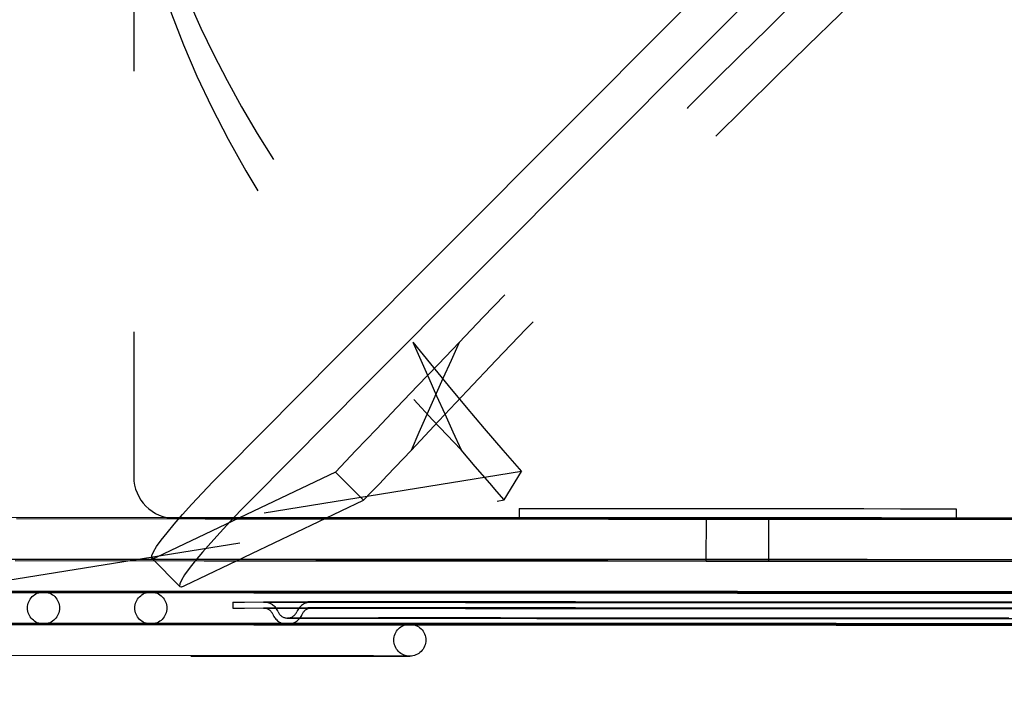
# Model space of a CAD drawing. Header units: inches. Extents: x 0 to 142, y 0 to 92.
# Tile 39 of 65: x 81.02 to 83.97, y 45.66 to 47.66. Entities that reach past the tile are written whole.
import ezdxf

# ---------------------------------------------------------------- set-up
doc = ezdxf.new("R2010")
doc.units = ezdxf.units.IN
doc.header["$LTSCALE"] = 7.824912
doc.header["$MEASUREMENT"] = 0
doc.linetypes.add('HIDDEN', pattern=[0.2, 0.1, -0.1])
doc.layers.get('0').update_dxf_attribs({"linetype": 'CONTINUOUS'})
doc.layers.add('BODY_1PC', color=7, linetype='CONTINUOUS')
doc.layers.add('DEFAULT_2', color=8, linetype='HIDDEN')
doc.styles.get("Standard").update_dxf_attribs({"font": 'arial.ttf'})
doc.dimstyles.new('DIMSTYLE_3', dxfattribs={"dimtxt": 0.627667, "dimasz": 0.836889, "dimexe": 0.09, "dimexo": 0.07, "dimgap": 0.0375, "dimtad": 0, "dimtih": 1, "dimtoh": 1, "dimzin": 4, "dimdsep": 46, "dimtxsty": 'Standard', "dimblk": '_FILLED', "dimblk1": '_FILLED', "dimblk2": '_FILLED', "dimcen": 0.09, "dimazin": 1, "dimtfac": 1, "dimtdec": 3, "dimtofl": 0, "dimtmove": 0, "dimatfit": 3, "dimldrblk": '_FILLED', "dimfxl": 1, "dimtolj": 1, "dimtzin": 4, "dimarcsym": 0})

# ---------------------------------------------------------------- blocks, each defined once
blk = doc.blocks.new('_FILLED')
at = {"color": 0, "linetype": 'ByBlock'}
blk.add_solid([(0, 0), (-1, 0.2), (-1, -0.2)], dxfattribs=at)
blk = doc.blocks.new('*D19')
at = {"layer": 'BODY_1PC', "color": 2, "linetype": 'Continuous'}
for p, q in [((75.1826, 39.7501), (78.8206, 39.7501)), ((88.9756, 39.7501), (85.3376, 39.7501))]:
    blk.add_line(p, q, dxfattribs=at)
at = {"layer": 'BODY_1PC', "color": 2, "linetype": 'Continuous', "xscale": 0.8368889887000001, "yscale": 0.8368889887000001, "zscale": 0.8368889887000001, "rotation": 180}
blk.add_blockref('_FILLED', (75.1826, 39.7501), dxfattribs=at)
at = {"layer": 'BODY_1PC', "color": 2, "linetype": 'Continuous', "xscale": 0.8368889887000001, "yscale": 0.8368889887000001, "zscale": 0.8368889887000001}
blk.add_blockref('_FILLED', (88.9756, 39.7501), dxfattribs=at)
at = {"layer": 'BODY_1PC', "color": 2, "linetype": 'Continuous', "insert": (82.0791, 40.0639), "char_height": 0.627667, "width": 5.889334, "attachment_point": 2, "line_spacing_factor": 0.9}
blk.add_mtext('13.79 USABLE\\PDEPTH', dxfattribs=at)

msp = doc.modelspace()

# ---------------------------------------------------------------- linework, layer by layer
at = {"layer": 'DEFAULT_2', "color": 8, "linetype": 'HIDDEN'}
for p, q in [((81.3621, 48.2879), (81.3611, 46.2879)), ((82.5245, 46.3034), (80.9584, 46.0497)), ((81.9669, 46.3022), (81.4305, 46.0462)), ((82.0509, 46.2173), (81.9669, 46.3022)), ((82.4728, 46.2186), (82.5245, 46.3034)), ((80.9067, 45.9648), (82.4728, 46.2186)), ((81.5146, 45.9613), (82.0509, 46.2173)), ((82.5176, 46.1924), (82.5176, 46.1624)), ((82.5266, 46.1924), (82.5666, 46.1925)), ((82.6833, 46.1925), (82.7934, 46.1925)), ((82.7934, 46.1925), (82.9225, 46.1925)), ((82.9225, 46.1925), (82.9925, 46.1925)), ((83.424, 46.1923), (83.552, 46.1922)), ((83.552, 46.1922), (83.6618, 46.1921)), ((83.6618, 46.1921), (83.7471, 46.192)), ((83.8296, 46.1918), (83.8296, 46.1618)), ((81.5757, 46.1608), (81.009, 46.1612)), ((81.7503, 46.1632), (81.6145, 46.1631)), ((81.6145, 46.1625), (81.7503, 46.1623)), ((81.9294, 46.1632), (81.7503, 46.1632)), ((81.7503, 46.1623), (81.9294, 46.1621)), ((81.9294, 46.1621), (82.1463, 46.1619)), ((82.567, 46.1623), (82.6833, 46.1621)), ((82.6833, 46.1621), (82.7925, 46.162)), ((82.7925, 46.162), (82.9204, 46.1619)), ((83.0795, 46.0348), (83.0796, 46.1644)), ((83.0867, 46.1644), (83.0796, 46.1644)), ((83.0867, 46.1598), (83.0796, 46.1598)), ((83.1168, 46.1644), (83.0867, 46.1644)), ((83.1168, 46.1598), (83.0867, 46.1598)), ((83.1458, 46.1644), (83.1168, 46.1644)), ((83.1458, 46.1598), (83.1168, 46.1598)), ((83.1781, 46.1643), (83.1458, 46.1644)), ((83.1781, 46.1597), (83.1458, 46.1598)), ((83.2099, 46.1643), (83.1781, 46.1643)), ((83.2099, 46.1597), (83.1781, 46.1597)), ((83.2373, 46.1643), (83.2099, 46.1643)), ((83.2373, 46.1597), (83.2099, 46.1597)), ((83.2667, 46.1643), (83.2373, 46.1643)), ((83.2667, 46.1597), (83.2373, 46.1597)), ((83.2676, 46.1643), (83.2667, 46.1643)), ((83.2676, 46.1597), (83.2667, 46.1597)), ((83.2675, 46.0347), (83.2676, 46.1643)), ((83.3544, 46.1617), (83.4246, 46.1617)), ((83.4246, 46.1617), (83.5532, 46.1617)), ((83.5532, 46.1617), (83.6628, 46.1617)), ((83.7794, 46.1617), (83.82, 46.1617)), ((81.4189, 46.0426), (81.4155, 46.0438)), ((81.4155, 46.0437), (81.4996, 45.9588)), ((83.0795, 46.0394), (83.1164, 46.0394)), ((83.1164, 46.0394), (83.1452, 46.0394)), ((83.1452, 46.0394), (83.1773, 46.0393)), ((83.1773, 46.0393), (83.2091, 46.0393)), ((83.2091, 46.0393), (83.2367, 46.0393)), ((83.2367, 46.0393), (83.2666, 46.0393)), ((83.2666, 46.0393), (83.2675, 46.0393)), ((81.0054, 46.0362), (81.5723, 46.0358)), ((83.0795, 46.0348), (83.1164, 46.0348)), ((83.1164, 46.0348), (83.1452, 46.0348)), ((83.1452, 46.0348), (83.1773, 46.0347)), ((83.1773, 46.0347), (83.2091, 46.0347)), ((83.2091, 46.0347), (83.2367, 46.0347)), ((83.2367, 46.0347), (83.2666, 46.0347)), ((83.2666, 46.0347), (83.2675, 46.0347)), ((81.4996, 45.9589), (81.503, 45.9577)), ((81.0873, 45.9437), (80.6396, 45.9438)), ((80.6396, 45.9408), (81.0873, 45.9405)), ((80.6724, 45.9406), (81.1782, 45.9402)), ((81.1769, 45.9435), (80.7551, 45.9436)), ((80.7551, 45.9409), (81.1769, 45.9406)), ((81.1744, 45.9429), (80.9203, 45.9429)), ((80.9203, 45.9414), (81.1744, 45.9412)), ((80.9384, 45.9412), (81.2724, 45.9409)), ((81.351, 45.9433), (80.9659, 45.9433)), ((80.9659, 45.9409), (81.351, 45.9406)), ((81.0873, 45.9405), (81.5739, 45.9401)), ((81.1744, 45.9412), (81.4732, 45.9409)), ((81.1769, 45.9406), (81.6393, 45.9402)), ((81.1782, 45.9402), (81.7211, 45.9398)), ((81.4296, 45.9425), (81.2659, 45.9424)), ((81.3447, 45.9412), (81.6115, 45.941)), ((81.351, 45.9406), (81.7731, 45.9403)), ((81.6409, 45.9425), (81.4296, 45.9425)), ((81.4296, 45.9414), (81.6409, 45.9411)), ((81.6247, 45.9422), (81.5079, 45.9421)), ((81.6409, 45.9411), (81.8941, 45.9409)), ((81.6992, 45.9413), (81.8779, 45.9411)), ((81.8779, 45.9411), (82.0918, 45.9409)), ((83.0014, 45.9402), (83.1735, 45.9401)), ((83.028, 45.9403), (83.1735, 45.9403)), ((83.3455, 45.942), (83.1735, 45.9421)), ((83.3189, 45.9419), (83.1735, 45.9419)), ((81.6584, 45.9118), (81.6584, 45.8938)), ((81.6931, 45.9119), (81.754, 45.912)), ((81.6931, 45.8939), (81.754, 45.894)), ((81.754, 45.912), (81.8438, 45.9121)), ((81.754, 45.894), (81.8438, 45.8941)), ((81.8838, 45.912), (81.7989, 45.9119)), ((81.8838, 45.894), (81.7989, 45.8939)), ((82.0078, 45.912), (81.8838, 45.912)), ((82.0078, 45.894), (81.8838, 45.894)), ((81.8999, 45.9117), (81.8944, 45.9117)), ((81.8999, 45.8937), (81.8944, 45.8937)), ((81.9411, 45.9113), (82.0834, 45.9112)), ((81.9411, 45.8933), (82.0834, 45.8932)), ((82.0285, 45.9119), (81.9433, 45.9118)), ((82.0285, 45.8939), (81.9433, 45.8938)), ((82.1672, 45.912), (82.0078, 45.912)), ((82.1672, 45.894), (82.0078, 45.894)), ((82.0834, 45.9112), (82.2588, 45.911)), ((82.0834, 45.8932), (82.2588, 45.893)), ((82.086, 45.9113), (82.2283, 45.9111)), ((82.086, 45.8933), (82.2282, 45.8931)), ((82.3572, 45.912), (82.1672, 45.912)), ((82.3572, 45.894), (82.1672, 45.894)), ((82.2282, 45.8931), (82.4027, 45.893)), ((82.2283, 45.9111), (82.4027, 45.911)), ((82.4027, 45.911), (82.6033, 45.9108)), ((82.4027, 45.893), (82.6033, 45.8928)), ((83.0494, 45.9105), (83.1734, 45.9104)), ((83.0494, 45.8925), (83.1734, 45.8924)), ((83.0554, 45.9105), (83.1734, 45.9105)), ((83.0554, 45.8925), (83.1734, 45.8925)), ((83.2975, 45.9117), (83.1734, 45.9118)), ((83.2915, 45.9116), (83.1734, 45.9117)), ((83.2975, 45.8937), (83.1734, 45.8938)), ((83.2914, 45.8936), (83.1734, 45.8937)), ((83.9442, 45.9112), (83.7435, 45.9114)), ((83.9442, 45.8932), (83.7435, 45.8934)), ((84.1186, 45.9111), (83.9442, 45.9112)), ((84.1186, 45.8931), (83.9442, 45.8932)), ((81.8282, 45.8638), (81.8224, 45.8637)), ((81.9641, 45.8639), (81.874, 45.8639)), ((82.0248, 45.8633), (82.175, 45.8631)), ((82.175, 45.8631), (82.3593, 45.863)), ((82.3593, 45.863), (82.5712, 45.8628)), ((83.0488, 45.8625), (83.1734, 45.8625)), ((83.2981, 45.8637), (83.1734, 45.8637)), ((83.9876, 45.8632), (83.7756, 45.8634)), ((79.9678, 45.845), (81.5326, 45.8451)), ((81.5327, 45.8467), (79.9702, 45.8482)), ((81.0873, 45.8477), (80.6396, 45.8478)), ((80.6396, 45.8448), (81.0873, 45.8445)), ((80.6724, 45.8446), (81.1781, 45.8442)), ((81.1768, 45.8475), (80.755, 45.8476)), ((80.755, 45.8449), (81.1768, 45.8446)), ((81.1744, 45.8469), (80.9203, 45.8469)), ((80.9203, 45.8454), (81.1744, 45.8452)), ((80.9383, 45.8452), (81.2724, 45.8449)), ((81.3509, 45.8473), (80.9659, 45.8473)), ((80.9659, 45.8449), (81.3509, 45.8446)), ((81.0873, 45.8445), (81.5738, 45.8441)), ((81.1744, 45.8452), (81.4732, 45.8449)), ((81.1768, 45.8446), (81.6393, 45.8442)), ((81.1781, 45.8442), (81.721, 45.8438)), ((81.4296, 45.8465), (81.2659, 45.8464)), ((81.3446, 45.8452), (81.6115, 45.845)), ((81.3509, 45.8446), (81.7731, 45.8443)), ((81.6409, 45.8465), (81.4296, 45.8465)), ((81.4296, 45.8454), (81.6409, 45.8451)), ((81.6247, 45.8462), (81.5078, 45.8461)), ((81.7621, 45.8464), (81.5327, 45.8467)), ((81.5327, 45.8451), (81.7621, 45.8451)), ((81.6409, 45.8451), (81.894, 45.8449)), ((81.6992, 45.8453), (81.8778, 45.8451)), ((81.8282, 45.8458), (81.8224, 45.8457)), ((81.9641, 45.8459), (81.874, 45.8459)), ((81.8778, 45.8451), (82.0918, 45.8449)), ((82.0248, 45.8453), (82.175, 45.8451)), ((82.175, 45.8451), (82.3593, 45.845)), ((82.3593, 45.845), (82.5712, 45.8448)), ((83.0014, 45.8442), (83.1734, 45.8441)), ((83.028, 45.8443), (83.1734, 45.8443)), ((83.0488, 45.8445), (83.1734, 45.8445)), ((83.3454, 45.846), (83.1734, 45.8461)), ((83.3188, 45.8459), (83.1734, 45.8459)), ((83.2981, 45.8457), (83.1734, 45.8457)), ((83.9876, 45.8452), (83.7756, 45.8454)), ((79.9678, 45.749), (81.5327, 45.7491)), ((81.5326, 45.7507), (79.9701, 45.7522)), ((81.762, 45.7504), (81.5326, 45.7507)), ((81.5326, 45.7491), (81.762, 45.7491))]:
    msp.add_line(p, q, dxfattribs=at)
for points in [[(81.633, 46.3075), (81.972, 46.6488), (82.3115, 46.99), (82.6515, 47.3312), (82.9919, 47.6724), (83.3328, 48.0134), (83.6742, 48.3543)], [(83.7583, 48.2694), (83.4169, 47.9285), (83.076, 47.5875), (82.7356, 47.2463), (82.3956, 46.9051), (82.0561, 46.5639), (81.7171, 46.2226)], [(82.3378, 46.6906), (82.2753, 46.6255), (82.213, 46.5605), (82.151, 46.4957), (82.0893, 46.431), (82.0279, 46.3665), (81.9669, 46.3022)], [(82.3378, 46.6906), (82.3133, 46.6368), (82.2889, 46.5829), (82.2647, 46.529), (82.2408, 46.4751), (82.217, 46.4211), (82.1934, 46.3671)], [(82.1991, 46.6922), (82.2226, 46.6383), (82.2463, 46.5844), (82.2702, 46.5305), (82.2944, 46.4765), (82.3189, 46.4225), (82.3435, 46.3685)], [(82.1991, 46.6922), (82.2514, 46.627), (82.3045, 46.562), (82.3584, 46.4971), (82.413, 46.4324), (82.4684, 46.3678), (82.5245, 46.3034)], [(82.0509, 46.2173), (82.0746, 46.2422), (82.0982, 46.2671), (82.1219, 46.292), (82.1457, 46.317), (82.1695, 46.342), (82.1934, 46.3671)], [(82.4728, 46.2186), (82.451, 46.2435), (82.4293, 46.2684), (82.4077, 46.2934), (82.3862, 46.3184), (82.3648, 46.3434), (82.3435, 46.3685)], [(81.4155, 46.0438), (81.4148, 46.0449), (81.4152, 46.0516), (81.4203, 46.0628), (81.4297, 46.0781), (81.4435, 46.0973), (81.4613, 46.1201), (81.4829, 46.1461), (81.5079, 46.1748), (81.5359, 46.2059), (81.5664, 46.2387), (81.5987, 46.2725), (81.633, 46.3075)], [(81.7171, 46.2226), (81.6828, 46.1876), (81.6505, 46.1538), (81.62, 46.121), (81.592, 46.0899), (81.567, 46.0612), (81.5454, 46.0352), (81.5276, 46.0124), (81.5138, 45.9932), (81.5044, 45.9779), (81.4993, 45.9667), (81.4989, 45.96), (81.4996, 45.9589)], [(82.5176, 46.1924), (82.5185, 46.1924), (82.5266, 46.1924)], [(82.5666, 46.1925), (82.6373, 46.1925), (82.6833, 46.1925)], [(82.9925, 46.1925), (83.1369, 46.1924), (83.2105, 46.1924)], [(83.2105, 46.1924), (83.3551, 46.1923), (83.424, 46.1923)], [(83.7471, 46.192), (83.8035, 46.1919), (83.82, 46.1918), (83.8284, 46.1918), (83.8296, 46.1918)], [(81.9085, 46.165), (81.5813, 46.1651), (80.9486, 46.1653)], [(81.6145, 46.1631), (81.5642, 46.1631), (81.5261, 46.163), (81.5005, 46.163), (81.4877, 46.1629)], [(81.4877, 46.1629), (81.4877, 46.1629), (81.5005, 46.1628), (81.5261, 46.1627), (81.5642, 46.1626), (81.6145, 46.1625)], [(82.4772, 46.1603), (81.8707, 46.1606), (81.5757, 46.1608)], [(83.9431, 46.1641), (83.6048, 46.1642), (83.2642, 46.1644), (82.9223, 46.1646), (82.5812, 46.1647), (81.9085, 46.165)], [(82.2669, 46.1632), (82.1463, 46.1632), (81.9294, 46.1632)], [(82.1463, 46.1619), (82.2669, 46.1618), (82.5278, 46.1617)], [(82.8083, 46.163), (82.6661, 46.1631), (82.5278, 46.1631), (82.2669, 46.1632)], [(84.3293, 46.1595), (83.7177, 46.1597), (83.4075, 46.1598), (83.0965, 46.16), (82.7859, 46.1601), (82.4772, 46.1603)], [(82.5176, 46.1624), (82.5186, 46.1624), (82.5266, 46.1623), (82.567, 46.1623)], [(82.5278, 46.1617), (82.6661, 46.1616), (82.9533, 46.1614)], [(83.3938, 46.1628), (83.2472, 46.1629), (83.1, 46.1629), (82.8083, 46.163)], [(82.9204, 46.1619), (82.9895, 46.1619), (83.135, 46.1618)], [(82.9533, 46.1614), (83.1, 46.1613), (83.2472, 46.1613), (83.5388, 46.1611)], [(83.135, 46.1618), (83.2091, 46.1618), (83.3544, 46.1617)], [(83.8193, 46.1625), (83.681, 46.1626), (83.3938, 46.1628)], [(83.5388, 46.1611), (83.681, 46.1611), (83.8193, 46.161), (84.0803, 46.161)], [(83.6628, 46.1617), (83.7086, 46.1617), (83.7794, 46.1617)], [(84.2009, 46.1622), (84.0803, 46.1623), (83.8193, 46.1625)], [(83.82, 46.1617), (83.8285, 46.1618), (83.8295, 46.1618)], [(85.2464, 46.1633), (84.9315, 46.1635), (84.6083, 46.1637), (83.9431, 46.1641)], [(82.0176, 46.0397), (81.7191, 46.0398), (81.4273, 46.0399), (80.8696, 46.04)], [(80.948, 46.0403), (81.5806, 46.0401), (81.9071, 46.04)], [(81.4305, 46.0462), (81.4281, 46.0451), (81.4259, 46.0442), (81.4238, 46.0435), (81.422, 46.043), (81.4204, 46.0427), (81.4189, 46.0426)], [(81.9071, 46.04), (82.5781, 46.0397), (82.9185, 46.0396), (83.2598, 46.0394), (83.6, 46.0392), (83.9382, 46.0391)], [(83.8719, 46.0389), (83.5626, 46.0391), (83.2514, 46.0392), (82.9399, 46.0394), (82.6294, 46.0395), (82.0176, 46.0397)], [(81.5723, 46.0358), (81.8676, 46.0356), (82.4751, 46.0353)], [(82.4751, 46.0353), (82.7844, 46.0351), (83.0956, 46.035), (83.4071, 46.0348), (83.7176, 46.0347), (84.3294, 46.0345)], [(85.0626, 46.0382), (84.7747, 46.0384), (84.4794, 46.0385), (83.8719, 46.0389)], [(83.9382, 46.0391), (84.604, 46.0387), (84.9277, 46.0385), (85.2432, 46.0383)], [(81.503, 45.9577), (81.5044, 45.9578), (81.5061, 45.9581), (81.5079, 45.9586), (81.51, 45.9593), (81.5122, 45.9602), (81.5146, 45.9613)], [(80.7752, 45.9423), (80.7685, 45.9422), (80.7759, 45.9421), (80.7981, 45.942), (80.8349, 45.9419), (80.8862, 45.9418), (80.9515, 45.9417), (81.0306, 45.9416), (81.1229, 45.9415), (81.3447, 45.9412)], [(81.0306, 45.9426), (80.9515, 45.9426), (80.8862, 45.9425), (80.8349, 45.9425), (80.7981, 45.9424), (80.7752, 45.9423)], [(81.4559, 45.9431), (81.2724, 45.9431), (81.0996, 45.9431), (80.7897, 45.9431)], [(82.2911, 45.9435), (82.0034, 45.9436), (81.7211, 45.9437), (81.4456, 45.9438), (80.92, 45.9439)], [(81.4729, 45.9427), (81.3447, 45.9427), (81.2278, 45.9427), (81.0306, 45.9426)], [(82.3566, 45.9433), (82.0902, 45.9434), (81.8289, 45.9435), (81.5739, 45.9436), (81.0873, 45.9437)], [(81.1161, 45.9422), (81.0976, 45.9422), (81.0905, 45.9421)], [(81.0905, 45.9421), (81.0976, 45.942), (81.1189, 45.9419), (81.1542, 45.9418), (81.2033, 45.9417), (81.2659, 45.9416), (81.4296, 45.9414)], [(81.2659, 45.9424), (81.2033, 45.9423), (81.1542, 45.9423), (81.1161, 45.9422)], [(81.6373, 45.9429), (81.4732, 45.9429), (81.1744, 45.9429)], [(82.3885, 45.9432), (82.133, 45.9433), (81.8829, 45.9433), (81.6393, 45.9434), (81.1769, 45.9435)], [(81.2724, 45.9409), (81.4559, 45.9407), (81.8505, 45.9404)], [(82.4569, 45.943), (82.2237, 45.9431), (81.9954, 45.9431), (81.7731, 45.9432), (81.351, 45.9433)], [(81.4341, 45.942), (81.4185, 45.942), (81.4125, 45.9419)], [(81.4125, 45.9419), (81.4185, 45.9419), (81.4365, 45.9418), (81.4663, 45.9417), (81.5079, 45.9416), (81.5608, 45.9415), (81.6992, 45.9413)], [(81.5079, 45.9421), (81.4663, 45.9421), (81.4341, 45.942)], [(82.495, 45.9428), (82.2748, 45.9429), (82.0595, 45.943), (81.8505, 45.943), (81.4559, 45.9431)], [(81.9169, 45.9427), (81.7598, 45.9427), (81.4729, 45.9427)], [(81.4732, 45.9409), (81.6373, 45.9408), (81.9903, 45.9405)], [(81.5739, 45.9401), (81.8289, 45.9399), (82.0902, 45.9398), (82.6268, 45.9395)], [(81.6115, 45.941), (81.7598, 45.9408), (82.0816, 45.9406)], [(81.8779, 45.9423), (81.7838, 45.9423), (81.6247, 45.9422)], [(82.5666, 45.9426), (82.3697, 45.9427), (82.1772, 45.9428), (81.9903, 45.9428), (81.6373, 45.9429)], [(81.6393, 45.9402), (81.8829, 45.9401), (82.133, 45.9399), (82.6479, 45.9396)], [(82.0342, 45.9425), (81.8941, 45.9425), (81.6409, 45.9425)], [(81.7211, 45.9398), (82.0034, 45.9397), (82.5829, 45.9393)], [(81.7731, 45.9403), (81.9954, 45.9402), (82.2237, 45.94), (82.6937, 45.9397)], [(81.8505, 45.9404), (82.0595, 45.9403), (82.2748, 45.9401), (82.719, 45.9399)], [(82.2103, 45.9422), (82.0918, 45.9423), (81.8779, 45.9423)], [(81.8941, 45.9409), (82.0342, 45.9408), (82.3367, 45.9406)], [(82.612, 45.9425), (82.4303, 45.9425), (82.2531, 45.9426), (81.9169, 45.9427)], [(81.9903, 45.9405), (82.1772, 45.9404), (82.3697, 45.9402), (82.767, 45.94)], [(82.6621, 45.9423), (82.4971, 45.9423), (82.3367, 45.9424), (82.0342, 45.9425)], [(82.0816, 45.9406), (82.2531, 45.9405), (82.4303, 45.9404), (82.7972, 45.9401)], [(82.0918, 45.9409), (82.2103, 45.9408), (82.4661, 45.9407)], [(82.7412, 45.9421), (82.6017, 45.9421), (82.4661, 45.9422), (82.2103, 45.9422)], [(83.1735, 45.9431), (82.8775, 45.9433), (82.2911, 45.9435)], [(82.3367, 45.9406), (82.4971, 45.9405), (82.6621, 45.9404), (83.0014, 45.9402)], [(83.1735, 45.943), (82.8995, 45.9431), (82.3566, 45.9433)], [(83.1735, 45.9428), (82.91, 45.943), (82.3885, 45.9432)], [(83.1735, 45.9427), (82.933, 45.9428), (82.4569, 45.943)], [(82.4661, 45.9407), (82.6017, 45.9406), (82.7412, 45.9405), (83.028, 45.9403)], [(83.1735, 45.9425), (82.9456, 45.9426), (82.495, 45.9428)], [(83.1735, 45.9424), (82.9697, 45.9425), (82.5666, 45.9426)], [(82.5829, 45.9393), (82.8775, 45.9392), (83.1735, 45.939)], [(83.1735, 45.9422), (82.9848, 45.9423), (82.612, 45.9425)], [(82.6268, 45.9395), (82.8995, 45.9393), (83.1735, 45.9392)], [(82.6479, 45.9396), (82.91, 45.9395), (83.1735, 45.9393)], [(83.1735, 45.9421), (83.0014, 45.9422), (82.6621, 45.9423)], [(82.6937, 45.9397), (82.933, 45.9396), (83.1735, 45.9395)], [(82.719, 45.9399), (82.9456, 45.9398), (83.1735, 45.9396)], [(83.1735, 45.9419), (83.028, 45.942), (82.7412, 45.9421)], [(82.767, 45.94), (82.9697, 45.9399), (83.1735, 45.9398)], [(82.7972, 45.9401), (82.9848, 45.94), (83.1735, 45.94)], [(83.764, 45.9428), (83.4694, 45.943), (83.1735, 45.9431)], [(83.7202, 45.9427), (83.4475, 45.9429), (83.1735, 45.943)], [(83.699, 45.9426), (83.4369, 45.9427), (83.1735, 45.9428)], [(83.6532, 45.9424), (83.4139, 45.9426), (83.1735, 45.9427)], [(83.6279, 45.9423), (83.4013, 45.9424), (83.1735, 45.9425)], [(83.5799, 45.9422), (83.3772, 45.9423), (83.1735, 45.9424)], [(83.5497, 45.942), (83.3622, 45.9421), (83.1735, 45.9422)], [(83.1735, 45.9403), (83.3189, 45.9402), (83.6058, 45.9401)], [(83.1735, 45.9401), (83.3455, 45.94), (83.6848, 45.9399)], [(83.1735, 45.94), (83.3622, 45.9399), (83.7349, 45.9397)], [(83.1735, 45.9398), (83.3772, 45.9397), (83.7803, 45.9395)], [(83.1735, 45.9396), (83.4013, 45.9395), (83.8519, 45.9394)], [(83.1735, 45.9395), (83.4139, 45.9394), (83.89, 45.9392)], [(83.1735, 45.9393), (83.4369, 45.9392), (83.9585, 45.939)], [(83.1735, 45.9392), (83.4475, 45.9391), (83.9903, 45.9388)], [(83.1735, 45.939), (83.4694, 45.9389), (84.0558, 45.9387)], [(83.8808, 45.9415), (83.7453, 45.9416), (83.6058, 45.9417), (83.3189, 45.9419)], [(84.0102, 45.9416), (83.8498, 45.9417), (83.6848, 45.9418), (83.3455, 45.942)], [(84.2653, 45.9416), (84.0938, 45.9417), (83.9166, 45.9418), (83.5497, 45.942)], [(84.3567, 45.9417), (84.1697, 45.9418), (83.9773, 45.9419), (83.5799, 45.9422)], [(83.6058, 45.9401), (83.7453, 45.94), (83.8808, 45.94), (84.1366, 45.9399)], [(84.4964, 45.9418), (84.2874, 45.9419), (84.0722, 45.942), (83.6279, 45.9423)], [(84.5738, 45.9419), (84.3515, 45.942), (84.1232, 45.9422), (83.6532, 45.9424)], [(83.6848, 45.9399), (83.8498, 45.9398), (84.0102, 45.9398), (84.3128, 45.9397)], [(84.7076, 45.942), (84.464, 45.9421), (84.2139, 45.9423), (83.699, 45.9426)], [(85.0206, 45.9419), (84.773, 45.9421), (84.518, 45.9422), (84.2567, 45.9424), (83.7202, 45.9427)], [(83.7349, 45.9397), (83.9166, 45.9397), (84.0938, 45.9396), (84.4301, 45.9395)], [(85.1688, 45.942), (84.9013, 45.9422), (84.6258, 45.9423), (84.3436, 45.9425), (83.764, 45.9428)], [(83.7803, 45.9395), (83.9773, 45.9395), (84.1697, 45.9394), (84.3567, 45.9394), (84.7096, 45.9393)], [(83.8519, 45.9394), (84.0722, 45.9393), (84.2874, 45.9392), (84.4964, 45.9392), (84.891, 45.9391)], [(84.2551, 45.9412), (84.1366, 45.9413), (83.8808, 45.9415)], [(83.89, 45.9392), (84.1232, 45.9391), (84.3515, 45.939), (84.5738, 45.939), (84.996, 45.9389)], [(83.9585, 45.939), (84.2139, 45.9389), (84.464, 45.9388), (84.7076, 45.9388), (85.17, 45.9387)], [(81.6584, 45.9118), (81.6623, 45.9119), (81.6739, 45.9119), (81.6931, 45.9119)], [(81.6584, 45.8938), (81.6623, 45.8939), (81.6739, 45.8939), (81.6931, 45.8939)], [(81.7553, 45.9118), (81.7504, 45.9118), (81.7559, 45.9117), (81.7721, 45.9116), (81.7989, 45.9116), (81.8363, 45.9115), (81.9411, 45.9113)], [(81.7553, 45.8938), (81.7504, 45.8938), (81.7559, 45.8937), (81.7721, 45.8936), (81.7989, 45.8936), (81.8363, 45.8935), (81.9411, 45.8933)], [(81.7989, 45.9119), (81.7721, 45.9119), (81.7553, 45.9118)], [(81.7989, 45.8939), (81.7721, 45.8939), (81.7553, 45.8938)], [(81.8438, 45.9121), (81.9606, 45.9121), (82.0285, 45.9121), (82.1022, 45.9121)], [(81.8438, 45.8941), (81.9606, 45.8941), (82.0285, 45.8941), (82.1022, 45.8941)], [(81.8944, 45.9117), (81.8999, 45.9116), (81.9162, 45.9116), (81.9433, 45.9115), (81.9808, 45.9114), (82.086, 45.9113)], [(81.8944, 45.8937), (81.8999, 45.8936), (81.9162, 45.8936), (81.9433, 45.8935), (81.9808, 45.8934), (82.086, 45.8933)], [(81.9433, 45.9118), (81.9162, 45.9118), (81.8999, 45.9117)], [(81.9433, 45.8938), (81.9162, 45.8938), (81.8999, 45.8937)], [(82.2283, 45.9119), (82.1528, 45.9119), (82.0285, 45.9119)], [(82.2282, 45.8939), (82.1528, 45.8939), (82.0285, 45.8939)], [(82.1022, 45.9121), (82.2656, 45.9121), (82.3544, 45.9121)], [(82.1022, 45.8941), (82.2655, 45.8941), (82.3544, 45.8941)], [(82.5001, 45.8939), (82.4027, 45.8939), (82.2282, 45.8939)], [(82.5001, 45.9119), (82.4027, 45.9119), (82.2283, 45.9119)], [(82.2588, 45.911), (82.3572, 45.9109), (82.5721, 45.9108)], [(82.2588, 45.893), (82.3572, 45.8929), (82.5721, 45.8928)], [(82.3544, 45.9121), (82.5441, 45.912), (82.644, 45.912), (82.7466, 45.912), (82.8514, 45.9119)], [(82.3544, 45.8941), (82.5441, 45.894), (82.644, 45.894), (82.7466, 45.894), (82.8514, 45.8939)], [(82.8051, 45.9119), (82.6868, 45.912), (82.5721, 45.912), (82.3572, 45.912)], [(82.8051, 45.8939), (82.6867, 45.894), (82.5721, 45.894), (82.3572, 45.894)], [(82.8234, 45.9118), (82.7114, 45.9119), (82.5001, 45.9119)], [(82.8234, 45.8938), (82.7114, 45.8939), (82.5001, 45.8939)], [(82.5721, 45.9108), (82.6868, 45.9107), (82.8051, 45.9106), (83.0494, 45.9105)], [(82.5721, 45.8928), (82.6867, 45.8927), (82.8051, 45.8926), (83.0494, 45.8925)], [(82.6033, 45.9108), (82.7114, 45.9107), (82.8234, 45.9107), (83.0554, 45.9105)], [(82.6033, 45.8928), (82.7114, 45.8927), (82.8234, 45.8927), (83.0554, 45.8925)], [(83.1734, 45.9118), (83.0494, 45.9118), (82.8051, 45.9119)], [(83.1734, 45.8938), (83.0494, 45.8938), (82.8051, 45.8939)], [(83.1734, 45.9117), (83.0554, 45.9117), (82.8234, 45.9118)], [(83.1734, 45.8937), (83.0554, 45.8937), (82.8234, 45.8938)], [(82.8514, 45.9119), (83.0651, 45.9119), (83.1734, 45.9118)], [(82.8514, 45.8939), (83.0651, 45.8939), (83.1734, 45.8938)], [(83.3891, 45.9117), (83.2818, 45.9118), (83.1734, 45.9118)], [(83.1734, 45.9105), (83.2915, 45.9104), (83.5235, 45.9103)], [(83.1734, 45.9104), (83.2975, 45.9104), (83.5417, 45.9103)], [(83.389, 45.8937), (83.2818, 45.8938), (83.1734, 45.8938)], [(83.1734, 45.8925), (83.2914, 45.8924), (83.5235, 45.8923)], [(83.1734, 45.8924), (83.2975, 45.8924), (83.5417, 45.8923)], [(83.7435, 45.8934), (83.6355, 45.8934), (83.5235, 45.8935), (83.2914, 45.8936)], [(83.7435, 45.9114), (83.6355, 45.9114), (83.5235, 45.9115), (83.2915, 45.9116)], [(83.7748, 45.9114), (83.6601, 45.9115), (83.5417, 45.9116), (83.2975, 45.9117)], [(83.7748, 45.8934), (83.6601, 45.8935), (83.5417, 45.8936), (83.2975, 45.8937)], [(83.8028, 45.8934), (83.7029, 45.8935), (83.6003, 45.8936), (83.389, 45.8937)], [(83.8028, 45.9114), (83.7029, 45.9115), (83.6003, 45.9116), (83.3891, 45.9117)], [(83.5235, 45.9103), (83.6355, 45.9103), (83.8468, 45.9103)], [(83.5235, 45.8923), (83.6355, 45.8923), (83.8467, 45.8923)], [(83.5417, 45.9103), (83.6601, 45.9102), (83.7748, 45.9102), (83.9896, 45.9102)], [(83.5417, 45.8923), (83.6601, 45.8922), (83.7748, 45.8922), (83.9896, 45.8922)], [(84.0881, 45.9112), (83.9896, 45.9113), (83.7748, 45.9114)], [(84.0881, 45.8932), (83.9896, 45.8933), (83.7748, 45.8934)], [(84.1656, 45.9112), (84.0813, 45.9112), (83.9925, 45.9113), (83.8028, 45.9114)], [(84.1656, 45.8932), (84.0813, 45.8932), (83.9925, 45.8933), (83.8028, 45.8934)], [(83.8467, 45.8923), (83.9442, 45.8922), (84.1186, 45.8922)], [(83.8468, 45.9103), (83.9442, 45.9102), (84.1186, 45.9102)], [(81.8224, 45.8637), (81.8282, 45.8637), (81.8454, 45.8636), (81.874, 45.8635), (81.9137, 45.8635), (82.0248, 45.8633)], [(81.874, 45.8639), (81.8454, 45.8638), (81.8282, 45.8638)], [(82.175, 45.864), (82.0953, 45.864), (81.9641, 45.8639)], [(82.4622, 45.864), (82.3593, 45.864), (82.175, 45.864)], [(82.8037, 45.8639), (82.6854, 45.8639), (82.4622, 45.864)], [(82.5712, 45.8628), (82.6854, 45.8627), (82.8037, 45.8627), (83.0488, 45.8625)], [(83.1734, 45.8637), (83.0488, 45.8638), (82.8037, 45.8639)], [(83.1734, 45.8625), (83.2981, 45.8624), (83.5431, 45.8623)], [(83.7756, 45.8634), (83.6615, 45.8635), (83.5431, 45.8635), (83.2981, 45.8637)], [(83.5431, 45.8623), (83.6615, 45.8623), (83.8846, 45.8622)], [(83.8846, 45.8622), (83.9876, 45.8622), (84.1718, 45.8622)], [(80.7751, 45.8463), (80.7684, 45.8462), (80.7758, 45.8461), (80.798, 45.846), (80.8349, 45.8459), (80.8861, 45.8458), (80.9515, 45.8457), (81.0305, 45.8456), (81.1228, 45.8455), (81.3446, 45.8452)], [(81.0305, 45.8466), (80.9515, 45.8466), (80.8861, 45.8465), (80.8349, 45.8465), (80.798, 45.8464), (80.7751, 45.8463)], [(81.4559, 45.8471), (81.2724, 45.8471), (81.0996, 45.8471), (80.7896, 45.8471)], [(82.291, 45.8475), (82.0033, 45.8476), (81.721, 45.8477), (81.4456, 45.8478), (80.92, 45.8479)], [(81.4728, 45.8467), (81.3446, 45.8467), (81.2277, 45.8467), (81.0305, 45.8466)], [(82.3565, 45.8473), (82.0902, 45.8474), (81.8289, 45.8475), (81.5738, 45.8476), (81.0873, 45.8477)], [(81.1161, 45.8462), (81.0975, 45.8462), (81.0904, 45.8461)], [(81.0904, 45.8461), (81.0975, 45.846), (81.1188, 45.8459), (81.1542, 45.8458), (81.2033, 45.8457), (81.2659, 45.8456), (81.4296, 45.8454)], [(81.2659, 45.8464), (81.2033, 45.8463), (81.1542, 45.8463), (81.1161, 45.8462)], [(81.6372, 45.8469), (81.4732, 45.8469), (81.1744, 45.8469)], [(82.3884, 45.8472), (82.133, 45.8473), (81.8828, 45.8473), (81.6393, 45.8474), (81.1768, 45.8475)], [(81.2724, 45.8449), (81.4559, 45.8447), (81.8505, 45.8444)], [(82.4569, 45.847), (82.2237, 45.8471), (81.9954, 45.8471), (81.7731, 45.8472), (81.3509, 45.8473)], [(81.4341, 45.846), (81.4184, 45.846), (81.4124, 45.8459)], [(81.4124, 45.8459), (81.4184, 45.8459), (81.4364, 45.8458), (81.4663, 45.8457), (81.5078, 45.8456), (81.5607, 45.8455), (81.6992, 45.8453)], [(81.5078, 45.8461), (81.4663, 45.8461), (81.4341, 45.846)], [(82.4949, 45.8468), (82.2747, 45.8469), (82.0595, 45.847), (81.8505, 45.847), (81.4559, 45.8471)], [(81.9168, 45.8467), (81.7598, 45.8467), (81.4728, 45.8467)], [(81.4732, 45.8449), (81.6372, 45.8448), (81.9902, 45.8445)], [(81.5738, 45.8441), (81.8289, 45.8439), (82.0902, 45.8438), (82.6267, 45.8435)], [(81.6115, 45.845), (81.7598, 45.8448), (82.0816, 45.8446)], [(81.8778, 45.8463), (81.7837, 45.8463), (81.6247, 45.8462)], [(82.5666, 45.8466), (82.3696, 45.8467), (82.1771, 45.8468), (81.9902, 45.8468), (81.6372, 45.8469)], [(81.6393, 45.8442), (81.8828, 45.8441), (82.133, 45.8439), (82.6478, 45.8436)], [(82.0341, 45.8465), (81.894, 45.8465), (81.6409, 45.8465)], [(81.721, 45.8438), (82.0033, 45.8437), (82.5829, 45.8433)], [(82.1838, 45.8455), (82.1895, 45.8456), (82.1826, 45.8456), (82.162, 45.8457), (82.1278, 45.8458), (82.0802, 45.846), (82.0195, 45.8461), (81.9459, 45.8462), (81.7621, 45.8464)], [(81.7621, 45.8451), (81.86, 45.8451), (82.0195, 45.8452)], [(81.7731, 45.8443), (81.9954, 45.8442), (82.2237, 45.844), (82.6937, 45.8437)], [(81.8224, 45.8457), (81.8282, 45.8457), (81.8454, 45.8456), (81.874, 45.8455), (81.9136, 45.8455), (82.0248, 45.8453)], [(81.874, 45.8459), (81.8454, 45.8458), (81.8282, 45.8458)], [(81.8505, 45.8444), (82.0595, 45.8443), (82.2747, 45.8441), (82.719, 45.8439)], [(82.2102, 45.8462), (82.0918, 45.8463), (81.8778, 45.8463)], [(81.894, 45.8449), (82.0341, 45.8448), (82.3367, 45.8446)], [(82.612, 45.8465), (82.4302, 45.8465), (82.2531, 45.8466), (81.9168, 45.8467)], [(82.175, 45.846), (82.0953, 45.846), (81.9641, 45.8459)], [(81.9902, 45.8445), (82.1771, 45.8444), (82.3696, 45.8442), (82.767, 45.844)], [(82.0195, 45.8452), (82.0802, 45.8453), (82.1278, 45.8453), (82.162, 45.8454), (82.1838, 45.8455)], [(82.6621, 45.8463), (82.4971, 45.8463), (82.3367, 45.8464), (82.0341, 45.8465)], [(82.0816, 45.8446), (82.2531, 45.8445), (82.4302, 45.8444), (82.7972, 45.8441)], [(82.0918, 45.8449), (82.2102, 45.8448), (82.466, 45.8447)], [(82.4622, 45.846), (82.3593, 45.846), (82.175, 45.846)], [(82.7411, 45.8461), (82.6016, 45.8461), (82.466, 45.8462), (82.2102, 45.8462)], [(83.1734, 45.8471), (82.8774, 45.8473), (82.291, 45.8475)], [(82.3367, 45.8446), (82.4971, 45.8445), (82.6621, 45.8444), (83.0014, 45.8442)], [(83.1734, 45.847), (82.8994, 45.8471), (82.3565, 45.8473)], [(83.1734, 45.8468), (82.91, 45.847), (82.3884, 45.8472)], [(83.1734, 45.8467), (82.9329, 45.8468), (82.4569, 45.847)], [(82.8037, 45.8459), (82.6854, 45.8459), (82.4622, 45.846)], [(82.466, 45.8447), (82.6016, 45.8446), (82.7411, 45.8445), (83.028, 45.8443)], [(83.1734, 45.8465), (82.9456, 45.8466), (82.4949, 45.8468)], [(83.1734, 45.8464), (82.9696, 45.8465), (82.5666, 45.8466)], [(82.5712, 45.8448), (82.6854, 45.8447), (82.8037, 45.8447), (83.0488, 45.8445)], [(82.5829, 45.8433), (82.8774, 45.8432), (83.1734, 45.843)], [(83.1734, 45.8462), (82.9847, 45.8463), (82.612, 45.8465)], [(82.6267, 45.8435), (82.8994, 45.8433), (83.1734, 45.8432)], [(82.6478, 45.8436), (82.91, 45.8435), (83.1734, 45.8433)], [(83.1734, 45.8461), (83.0014, 45.8462), (82.6621, 45.8463)], [(82.6937, 45.8437), (82.9329, 45.8436), (83.1734, 45.8435)], [(82.719, 45.8439), (82.9456, 45.8438), (83.1734, 45.8436)], [(83.1734, 45.8459), (83.028, 45.846), (82.7411, 45.8461)], [(82.767, 45.844), (82.9696, 45.8439), (83.1734, 45.8438)], [(82.7972, 45.8441), (82.9847, 45.844), (83.1734, 45.844)], [(83.1734, 45.8457), (83.0488, 45.8458), (82.8037, 45.8459)], [(83.764, 45.8468), (83.4694, 45.847), (83.1734, 45.8471)], [(83.7201, 45.8467), (83.4474, 45.8469), (83.1734, 45.847)], [(83.699, 45.8466), (83.4369, 45.8467), (83.1734, 45.8468)], [(83.6532, 45.8464), (83.4139, 45.8466), (83.1734, 45.8467)], [(83.6278, 45.8463), (83.4013, 45.8464), (83.1734, 45.8465)], [(83.5799, 45.8462), (83.3772, 45.8463), (83.1734, 45.8464)], [(83.5496, 45.846), (83.3621, 45.8461), (83.1734, 45.8462)], [(83.1734, 45.8445), (83.2981, 45.8444), (83.5431, 45.8443)], [(83.1734, 45.8443), (83.3188, 45.8442), (83.6057, 45.8441)], [(83.1734, 45.8441), (83.3454, 45.844), (83.6848, 45.8439)], [(83.1734, 45.844), (83.3621, 45.8439), (83.7349, 45.8437)], [(83.1734, 45.8438), (83.3772, 45.8437), (83.7802, 45.8435)], [(83.1734, 45.8436), (83.4013, 45.8435), (83.8519, 45.8434)], [(83.1734, 45.8435), (83.4139, 45.8434), (83.89, 45.8432)], [(83.1734, 45.8433), (83.4369, 45.8432), (83.9584, 45.843)], [(83.1734, 45.8432), (83.4474, 45.8431), (83.9903, 45.8428)], [(83.1734, 45.843), (83.4694, 45.8429), (84.0558, 45.8427)], [(83.7756, 45.8454), (83.6615, 45.8455), (83.5431, 45.8455), (83.2981, 45.8457)], [(83.8808, 45.8455), (83.7452, 45.8456), (83.6057, 45.8457), (83.3188, 45.8459)], [(84.0101, 45.8456), (83.8498, 45.8457), (83.6848, 45.8458), (83.3454, 45.846)], [(83.5431, 45.8443), (83.6615, 45.8443), (83.8846, 45.8442)], [(84.2653, 45.8456), (84.0938, 45.8457), (83.9166, 45.8458), (83.5496, 45.846)], [(84.3566, 45.8457), (84.1697, 45.8458), (83.9772, 45.8459), (83.5799, 45.8462)], [(83.6057, 45.8441), (83.7452, 45.844), (83.8808, 45.844), (84.1366, 45.8439)], [(84.4963, 45.8458), (84.2873, 45.8459), (84.0721, 45.846), (83.6278, 45.8463)], [(84.5738, 45.8459), (84.3515, 45.846), (84.1231, 45.8462), (83.6532, 45.8464)], [(83.6848, 45.8439), (83.8498, 45.8438), (84.0101, 45.8438), (84.3127, 45.8437)], [(84.7075, 45.846), (84.464, 45.8461), (84.2139, 45.8463), (83.699, 45.8466)], [(85.0206, 45.8459), (84.773, 45.8461), (84.518, 45.8462), (84.2566, 45.8464), (83.7201, 45.8467)], [(83.7349, 45.8437), (83.9166, 45.8437), (84.0938, 45.8436), (84.43, 45.8435)], [(85.1687, 45.846), (84.9013, 45.8462), (84.6258, 45.8463), (84.3435, 45.8465), (83.764, 45.8468)], [(83.7802, 45.8435), (83.9772, 45.8435), (84.1697, 45.8434), (84.3566, 45.8434), (84.7096, 45.8433)], [(83.8519, 45.8434), (84.0721, 45.8433), (84.2873, 45.8432), (84.4963, 45.8432), (84.891, 45.8431)], [(84.255, 45.8452), (84.1366, 45.8453), (83.8808, 45.8455)], [(83.8846, 45.8442), (83.9876, 45.8442), (84.1718, 45.8442)], [(83.89, 45.8432), (84.1231, 45.8431), (84.3515, 45.843), (84.5738, 45.843), (84.9959, 45.8429)], [(83.9584, 45.843), (84.2139, 45.8429), (84.464, 45.8428), (84.7075, 45.8428), (85.17, 45.8427)], [(82.1838, 45.7495), (82.1894, 45.7496), (82.1826, 45.7496), (82.162, 45.7497), (82.1278, 45.7498), (82.0802, 45.75), (82.0195, 45.7501), (81.9459, 45.7502), (81.762, 45.7504)], [(81.762, 45.7491), (81.8599, 45.7491), (82.0195, 45.7492)], [(82.0195, 45.7492), (82.0802, 45.7493), (82.1278, 45.7493), (82.162, 45.7494), (82.1838, 45.7495)]]:
    msp.add_lwpolyline(points, dxfattribs=at)
for centre in [(81.0904, 45.8941), (81.4124, 45.8939), (82.1895, 45.7976)]:
    msp.add_circle(centre, 0.048, dxfattribs=at)
for centre, radius, start, end in [((81.4861, 46.2879), 0.125, 179.9729, 269.9729), ((81.7504, 45.8638), 0.048, 22.5928, 89.9729), ((81.7504, 45.8638), 0.03, 22.5928, 89.9729), ((81.8944, 45.8637), 0.048, 89.9729, 157.353), ((81.8944, 45.8637), 0.03, 89.9729, 157.353), ((81.8224, 45.8937), 0.048, 202.5928, 337.353), ((81.8224, 45.8937), 0.03, 202.5928, 337.353)]:
    msp.add_arc(centre, radius, start, end, dxfattribs=at)
for centre, major_axis, ratio, start_param, end_param in [((83.1741, 47.3099), (-1.6251, 1.6257), 0.492966, 0.755602, 1.460761), ((83.1741, 47.3099), (1.8095, 1.8077), 0.065308, 1.279827, 1.984986), ((83.174, 47.1402), (-1.6251, 1.6257), 0.492966, 0.705147, 1.552816), ((83.174, 47.1402), (1.8095, 1.8077), 0.065308, 1.229372, 2.077042)]:
    msp.add_ellipse(centre, major_axis=major_axis, ratio=ratio, start_param=start_param, end_param=end_param, dxfattribs=at)

# ---------------------------------------------------------------- dimensions: what is measured, and where the dimension line sits
at = {"layer": 'BODY_1PC', "color": 2, "linetype": 'Continuous'}
dim = msp.add_linear_dim(base=(88.9756, 39.7501), p1=(75.1826, 47.8601), p2=(88.9756, 43.5658), text='<> USABLE\\PDEPTH', dimstyle='DIMSTYLE_3', dxfattribs=at)
dim.commit()
dim.dimension.update_dxf_attribs({"geometry": '*D19', "text_midpoint": (82.0791, 39.2793), "dimtype": 160})

doc.saveas('drawing.dxf')
